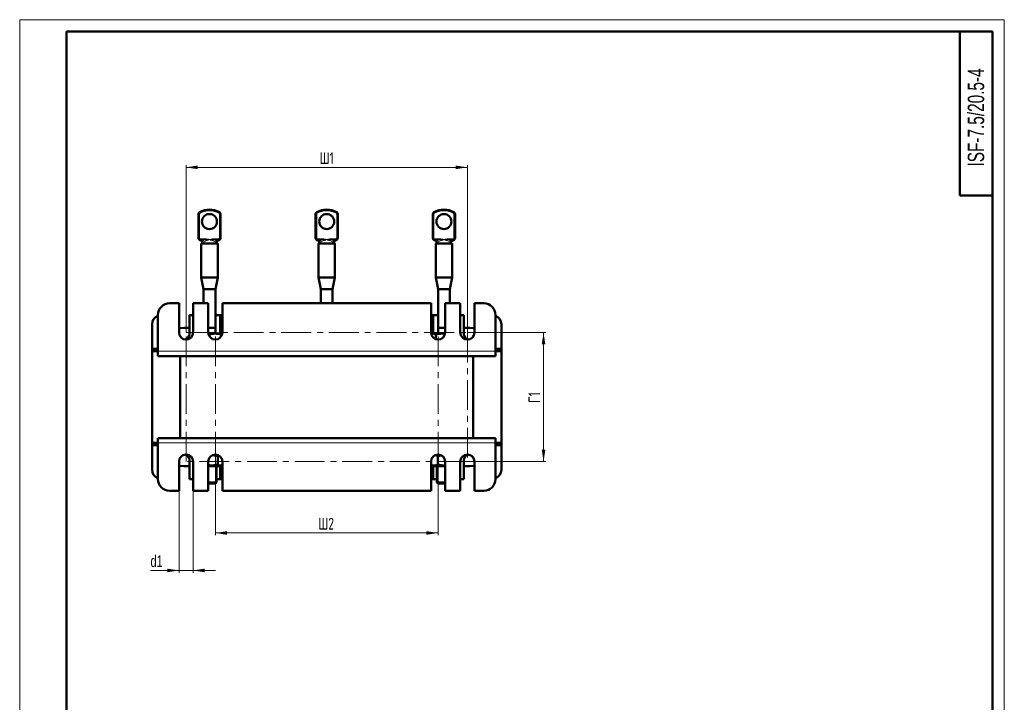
# Model space of a CAD drawing. Header units: millimetres. Extents: x 0 to 420, y 0 to 594.
# Tile 3 of 3: x 0 to 420, y 303 to 594. Entities that reach past the tile are written whole.
import ezdxf

# ---------------------------------------------------------------- set-up
doc = ezdxf.new("R2010")
doc.units = ezdxf.units.MM
doc.linetypes.add('CENTERX2', pattern=[20.32, 12.7, -2.54, 2.54, -2.54])
doc.layers.add('ОСЕВЫЕ', color=7, linetype='Continuous')
doc.styles.add('SLDTEXTSTYLE0', font='TXT', dxfattribs={"width": 0.7, "bigfont": 'bigfont'})
doc.styles.add('SLDTEXTSTYLE1', font='TXT', dxfattribs={"width": 0.7})
doc.dimstyles.new('SLDDIMSTYLE0', dxfattribs={"dimtxt": 5, "dimasz": 5, "dimexe": 0, "dimexo": 0.0625, "dimgap": 1.25, "dimtad": 2, "dimdec": 1, "dimrnd": 1e-09, "dimzin": 12, "dimdsep": 46, "dimtxsty": 'SLDTEXTSTYLE1', "dimsah": 1, "dimcen": 0.09, "dimadec": 0, "dimazin": 3, "dimtfac": 1, "dimtdec": 3, "dimtofl": 0, "dimtmove": 0, "dimatfit": 3, "dimfxl": 1, "dimfrac": 2, "dimtolj": 1, "dimtzin": 12, "dimarcsym": 0})
doc.dimstyles.new('SLDDIMSTYLE1', dxfattribs={"dimtxt": 5, "dimasz": 5, "dimexe": 0, "dimexo": 0.0625, "dimgap": 1.25, "dimtad": 2, "dimdec": 1, "dimrnd": 1e-09, "dimzin": 12, "dimdsep": 46, "dimtxsty": 'SLDTEXTSTYLE1', "dimsah": 1, "dimcen": 0.09, "dimadec": 0, "dimazin": 3, "dimtfac": 1, "dimtdec": 3, "dimtmove": 0, "dimatfit": 0, "dimfxl": 1, "dimfrac": 2, "dimtolj": 1, "dimtzin": 12, "dimarcsym": 0})

# ---------------------------------------------------------------- blocks, each defined once
blk = doc.blocks.new('_D_4')
at = {"color": 7, "linetype": 'Continuous', "lineweight": 0}
for p, q in [((70.96, 460.5), (70.96, 531.99)), ((70.96, 530.99), (190.96, 530.99)), ((190.96, 460.5), (190.96, 531.99))]:
    blk.add_line(p, q, dxfattribs=at)
at = {"color": 7, "linetype": 'Continuous', "lineweight": 18}
for points in [[(70.96, 530.99), (75.96, 530.22), (75.96, 531.76)], [(190.96, 530.99), (185.96, 531.76), (185.96, 530.22)]]:
    blk.add_solid(points, dxfattribs=at)
at = {"color": 7, "linetype": 'Continuous', "lineweight": 18, "insert": (127.94, 537.44), "char_height": 5, "attachment_point": 1, "style": 'SLDTEXTSTYLE0'}
blk.add_mtext('Ш1', dxfattribs=at)
blk = doc.blocks.new('_D_5')
at = {"color": 7, "linetype": 'Continuous', "lineweight": 0}
for p, q in [((83.46, 405.48), (83.46, 373.99)), ((178.46, 405.48), (178.46, 373.99)), ((83.46, 374.99), (178.46, 374.99))]:
    blk.add_line(p, q, dxfattribs=at)
at = {"color": 7, "linetype": 'Continuous', "lineweight": 18}
for points in [[(83.46, 374.99), (88.46, 374.22), (88.46, 375.76)], [(178.46, 374.99), (173.46, 375.76), (173.46, 374.22)]]:
    blk.add_solid(points, dxfattribs=at)
at = {"color": 7, "linetype": 'Continuous', "lineweight": 18, "insert": (127.4, 381.44), "char_height": 5, "attachment_point": 1, "style": 'SLDTEXTSTYLE0'}
blk.add_mtext('Ш2', dxfattribs=at)
blk = doc.blocks.new('_D_6')
at = {"color": 7, "linetype": 'Continuous', "lineweight": 0}
for p, q in [((190.97, 460.49), (224.46, 460.49)), ((223.46, 460.49), (223.46, 405.49)), ((190.97, 405.49), (224.46, 405.49))]:
    blk.add_line(p, q, dxfattribs=at)
at = {"color": 7, "linetype": 'Continuous', "lineweight": 18}
for points in [[(223.46, 460.49), (222.69, 455.49), (224.23, 455.49)], [(223.46, 405.49), (224.23, 410.49), (222.69, 410.49)]]:
    blk.add_solid(points, dxfattribs=at)
at = {"color": 7, "linetype": 'Continuous', "lineweight": 18, "insert": (217.01, 430.51), "char_height": 5, "attachment_point": 1, "rotation": 90, "style": 'SLDTEXTSTYLE0'}
blk.add_mtext('Г1', dxfattribs=at)
blk = doc.blocks.new('_D_7')
at = {"color": 7, "linetype": 'Continuous', "lineweight": 0}
for p, q in [((67.96, 392.98), (67.96, 357.99)), ((73.96, 392.98), (73.96, 357.99)), ((67.96, 358.99), (55.79, 358.99)), ((67.96, 358.99), (73.96, 358.99)), ((73.96, 358.99), (83.57, 358.99))]:
    blk.add_line(p, q, dxfattribs=at)
at = {"color": 7, "linetype": 'Continuous', "lineweight": 18}
for points in [[(67.96, 358.99), (62.96, 359.76), (62.96, 358.22)], [(73.96, 358.99), (78.96, 358.22), (78.96, 359.76)]]:
    blk.add_solid(points, dxfattribs=at)
at = {"color": 7, "linetype": 'Continuous', "lineweight": 18, "insert": (55.79, 365.44), "char_height": 5, "attachment_point": 1, "style": 'SLDTEXTSTYLE1'}
blk.add_mtext('d1', dxfattribs=at)

msp = doc.modelspace()

# ---------------------------------------------------------------- linework, layer by layer
at = {"color": 7, "linetype": 'Continuous', "lineweight": 50}
for p, q in [((20, 589), (20, 5)), ((415, 589), (20, 589)), ((401, 589), (401, 519)), ((415, 5), (415, 589)), ((401, 519), (415, 519)), ((76.21, 500.87), (76.21, 510.96)), ((85.71, 510.96), (85.71, 500.87)), ((126.21, 500.87), (126.21, 510.96)), ((135.71, 510.96), (135.71, 500.87)), ((176.21, 500.87), (176.21, 510.96)), ((185.71, 510.96), (185.71, 500.87)), ((77.5, 499.66), (76.81, 499.95)), ((85.1, 499.95), (84.41, 499.66)), ((127.5, 499.66), (126.81, 499.95)), ((135.1, 499.95), (134.41, 499.66)), ((177.5, 499.66), (176.81, 499.95)), ((185.1, 499.95), (184.41, 499.66)), ((77.46, 498.46), (77.46, 484.06)), ((77.46, 498.46), (84.46, 498.46)), ((77.81, 498.46), (77.81, 499.2)), ((84.11, 499.2), (84.11, 498.46)), ((84.46, 484.06), (84.46, 498.46)), ((127.46, 498.46), (127.46, 484.06)), ((127.46, 498.46), (134.46, 498.46)), ((127.77, 499.39), (127.91, 499.14)), ((127.81, 498.46), (127.81, 499.2)), ((134.11, 499.2), (134.11, 498.46)), ((134.46, 484.06), (134.46, 498.46)), ((177.46, 498.46), (177.46, 484.06)), ((177.46, 498.46), (184.46, 498.46)), ((177.77, 499.39), (177.91, 499.14)), ((177.81, 498.46), (177.81, 499.2)), ((184.11, 499.2), (184.11, 498.46)), ((184.46, 484.06), (184.46, 498.46)), ((77.46, 484.06), (78.46, 479.06)), ((77.46, 484.06), (84.46, 484.06)), ((83.46, 479.06), (84.46, 484.06)), ((127.46, 484.06), (128.46, 479.06)), ((127.46, 484.06), (134.46, 484.06)), ((133.46, 479.06), (134.46, 484.06)), ((177.46, 484.06), (178.46, 479.06)), ((177.46, 484.06), (184.46, 484.06)), ((183.46, 479.06), (184.46, 484.06)), ((78.46, 479.06), (78.46, 472.99)), ((83.46, 479.06), (78.46, 479.06)), ((83.46, 467.99), (83.46, 479.06)), ((128.46, 479.06), (128.46, 472.99)), ((133.46, 479.06), (128.46, 479.06)), ((133.46, 472.99), (133.46, 479.06)), ((178.46, 479.06), (178.46, 467.99)), ((183.46, 479.06), (178.46, 479.06)), ((183.46, 472.99), (183.46, 479.06)), ((67.96, 472.99), (63.96, 472.99)), ((67.96, 460.49), (67.96, 472.99)), ((80.46, 472.99), (73.96, 472.99)), ((73.96, 472.99), (73.96, 460.49)), ((80.46, 460.49), (80.46, 472.99)), ((86.46, 472.99), (86.46, 460.49)), ((175.46, 472.99), (86.46, 472.99)), ((175.46, 460.49), (175.46, 472.99)), ((181.46, 472.99), (181.46, 460.49)), ((187.96, 472.99), (181.46, 472.99)), ((187.96, 460.49), (187.96, 472.99)), ((193.96, 472.99), (193.96, 460.49)), ((197.96, 472.99), (193.96, 472.99)), ((58.96, 467.99), (58.96, 452.49)), ((72.46, 467.99), (72.46, 459.99)), ((73.96, 467.99), (72.46, 467.99)), ((83.46, 467.99), (83.46, 460.04)), ((85.58, 467.99), (83.46, 467.99)), ((85.58, 467.99), (85.58, 460.04)), ((86.46, 467.99), (85.58, 467.99)), ((176.33, 467.99), (175.46, 467.99)), ((176.33, 460.04), (176.33, 467.99)), ((178.46, 467.99), (176.33, 467.99)), ((178.46, 460.04), (178.46, 467.99)), ((189.46, 467.99), (187.96, 467.99)), ((189.46, 459.99), (189.46, 467.99)), ((202.96, 452.49), (202.96, 467.99)), ((56.46, 463.99), (56.46, 453.49)), ((69.96, 462.49), (72.46, 462.49)), ((80.46, 462.49), (83.46, 462.49)), ((178.46, 462.49), (181.46, 462.49)), ((189.46, 462.49), (191.96, 462.49)), ((205.46, 453.49), (205.46, 463.99)), ((83.46, 460.04), (80.49, 460.04)), ((80.96, 459.6), (80.59, 459.69)), ((80.96, 459.6), (80.96, 458.84)), ((85.96, 460.04), (83.46, 460.04)), ((85.96, 459.6), (85.96, 458.84)), ((175.96, 460.04), (175.54, 459.8)), ((176.37, 460.04), (175.96, 460.04)), ((180.37, 460.04), (176.37, 460.04)), ((177.51, 459.6), (177.51, 457.65)), ((181.35, 459.96), (180.37, 460.04)), ((181.42, 460.04), (180.37, 460.04)), ((56.46, 452.49), (56.46, 453.49)), ((56.46, 453.49), (58.96, 453.49)), ((58.96, 452.49), (56.46, 452.49)), ((56.46, 452.49), (56.46, 413.49)), ((58.96, 452.49), (58.96, 450.49)), ((202.96, 450.49), (58.96, 450.49)), ((68.46, 415.49), (68.46, 450.49)), ((193.46, 415.49), (193.46, 450.49)), ((202.96, 453.49), (205.46, 453.49)), ((205.46, 452.49), (202.96, 452.49)), ((202.96, 452.49), (202.96, 450.49)), ((205.46, 453.49), (205.46, 452.49)), ((205.46, 413.49), (205.46, 452.49)), ((56.46, 412.49), (56.46, 413.49)), ((56.46, 413.49), (58.96, 413.49)), ((58.96, 412.49), (56.46, 412.49)), ((56.46, 412.49), (56.46, 401.99)), ((58.96, 415.49), (202.96, 415.49)), ((58.96, 413.49), (58.96, 415.49)), ((58.96, 413.49), (58.96, 397.99)), ((202.96, 413.49), (202.96, 415.49)), ((202.96, 413.49), (205.46, 413.49)), ((202.96, 397.99), (202.96, 413.49)), ((205.46, 412.49), (202.96, 412.49)), ((205.46, 413.49), (205.46, 412.49)), ((205.46, 401.99), (205.46, 412.49)), ((82.15, 408.15), (84.47, 407.76)), ((84.47, 407.76), (84.95, 408.04)), ((84.47, 407.76), (84.47, 404.23)), ((178.42, 407.76), (179.89, 408.09)), ((178.42, 407.76), (178.42, 404.23)), ((67.96, 392.99), (67.96, 405.49)), ((72.46, 403.49), (69.96, 403.49)), ((72.46, 405.99), (72.46, 397.99)), ((73.96, 405.49), (73.96, 392.99)), ((80.46, 392.99), (80.46, 405.49)), ((85.46, 403.49), (80.46, 403.49)), ((83.96, 396.54), (83.96, 403.49)), ((85.46, 403.49), (86.37, 404.02)), ((85.58, 403.57), (85.58, 397.99)), ((86.46, 405.49), (86.46, 392.99)), ((175.46, 392.99), (175.46, 405.49)), ((175.46, 404.07), (176.46, 403.49)), ((176.33, 397.99), (176.33, 403.57)), ((181.46, 403.49), (176.46, 403.49)), ((177.96, 403.49), (177.96, 396.54)), ((181.46, 405.49), (181.46, 392.99)), ((187.96, 392.99), (187.96, 405.49)), ((189.46, 397.99), (189.46, 405.99)), ((191.96, 403.49), (189.46, 403.49)), ((193.96, 405.49), (193.96, 392.99)), ((72.46, 397.99), (73.96, 397.99)), ((80.46, 396.54), (83.96, 396.54)), ((83.46, 396.04), (80.46, 396.04)), ((83.46, 396.04), (83.96, 396.54)), ((83.96, 397.99), (85.58, 397.99)), ((85.58, 397.99), (86.46, 397.99)), ((175.46, 397.99), (176.33, 397.99)), ((176.33, 397.99), (177.96, 397.99)), ((177.96, 396.54), (178.46, 396.04)), ((177.96, 396.54), (181.46, 396.54)), ((181.46, 396.04), (178.46, 396.04)), ((187.96, 397.99), (189.46, 397.99)), ((63.96, 392.99), (67.96, 392.99)), ((73.96, 392.99), (80.46, 392.99)), ((86.46, 392.99), (175.46, 392.99)), ((181.46, 392.99), (187.96, 392.99)), ((193.96, 392.99), (197.96, 392.99))]:
    msp.add_line(p, q, dxfattribs=at)
at = {"color": 7, "linetype": 'Continuous', "lineweight": 25}
msp.add_line((20, 589), (20, 5), dxfattribs=at)
at = {"color": 8, "linetype": 'Continuous', "lineweight": 18}
for p, q in [((76.21, 510.96), (76.71, 510.96)), ((76.7, 511.82), (76.95, 511.39)), ((76.71, 510.96), (76.71, 500.87)), ((85.22, 511.82), (84.96, 511.39)), ((85.21, 500.87), (85.21, 510.96)), ((85.71, 510.96), (85.21, 510.96)), ((126.21, 510.96), (126.71, 510.96)), ((126.7, 511.82), (126.95, 511.39)), ((126.71, 510.96), (126.71, 500.87)), ((135.22, 511.82), (134.96, 511.39)), ((135.21, 500.87), (135.21, 510.96)), ((135.71, 510.96), (135.21, 510.96)), ((176.21, 510.96), (176.71, 510.96)), ((176.7, 511.82), (176.95, 511.39)), ((176.71, 510.96), (176.71, 500.87)), ((185.22, 511.82), (184.96, 511.39)), ((185.21, 500.87), (185.21, 510.96)), ((185.71, 510.96), (185.21, 510.96)), ((76.21, 500.87), (76.71, 500.87)), ((76.5, 500.17), (76.85, 500.52)), ((76.85, 500.52), (78.99, 500.52)), ((76.85, 500.52), (76.85, 500.07)), ((78.99, 500.07), (76.85, 500.07)), ((77.01, 499.96), (77.7, 499.66)), ((78.99, 500.52), (79.7, 500.43)), ((78.99, 500.07), (78.99, 500.52)), ((79.62, 500.09), (78.99, 500.07)), ((79.62, 500.09), (79.7, 500.43)), ((82.21, 500.43), (82.92, 500.52)), ((82.29, 500.09), (82.21, 500.43)), ((82.92, 500.07), (82.29, 500.09)), ((82.92, 500.07), (82.92, 500.52)), ((82.92, 500.52), (85.06, 500.52)), ((85.06, 500.07), (82.92, 500.07)), ((84.21, 499.66), (84.9, 499.96)), ((85.06, 500.07), (85.06, 500.52)), ((85.42, 500.17), (85.06, 500.52)), ((85.71, 500.87), (85.21, 500.87)), ((126.21, 500.87), (126.71, 500.87)), ((126.5, 500.17), (126.85, 500.52)), ((126.85, 500.52), (128.99, 500.52)), ((126.85, 500.52), (126.85, 500.07)), ((128.99, 500.07), (126.85, 500.07)), ((127.01, 499.96), (127.7, 499.66)), ((128.99, 500.52), (129.7, 500.43)), ((128.99, 500.07), (128.99, 500.52)), ((129.62, 500.09), (128.99, 500.07)), ((129.62, 500.09), (129.7, 500.43)), ((132.21, 500.43), (132.92, 500.52)), ((132.29, 500.09), (132.21, 500.43)), ((132.92, 500.07), (132.29, 500.09)), ((132.92, 500.07), (132.92, 500.52)), ((132.92, 500.52), (135.06, 500.52)), ((135.06, 500.07), (132.92, 500.07)), ((134.21, 499.66), (134.9, 499.96)), ((135.06, 500.07), (135.06, 500.52)), ((135.42, 500.17), (135.06, 500.52)), ((135.71, 500.87), (135.21, 500.87)), ((176.21, 500.87), (176.71, 500.87)), ((176.5, 500.17), (176.85, 500.52)), ((176.85, 500.52), (178.99, 500.52)), ((176.85, 500.52), (176.85, 500.07)), ((178.99, 500.07), (176.85, 500.07)), ((177.01, 499.96), (177.7, 499.66)), ((178.99, 500.52), (179.7, 500.43)), ((178.99, 500.07), (178.99, 500.52)), ((179.62, 500.09), (178.99, 500.07)), ((179.62, 500.09), (179.7, 500.43)), ((182.21, 500.43), (182.92, 500.52)), ((182.29, 500.09), (182.21, 500.43)), ((182.92, 500.07), (182.29, 500.09)), ((182.92, 500.07), (182.92, 500.52)), ((182.92, 500.52), (185.06, 500.52)), ((185.06, 500.07), (182.92, 500.07)), ((184.21, 499.66), (184.9, 499.96)), ((185.06, 500.07), (185.06, 500.52)), ((185.42, 500.17), (185.06, 500.52)), ((185.71, 500.87), (185.21, 500.87)), ((77.93, 498.98), (77.83, 498.46)), ((84.08, 498.46), (83.99, 498.98)), ((127.93, 498.98), (127.83, 498.46)), ((134.08, 498.46), (133.99, 498.98)), ((177.93, 498.98), (177.83, 498.46)), ((184.08, 498.46), (183.99, 498.98)), ((202.96, 452.49), (58.96, 452.49)), ((58.96, 413.49), (202.96, 413.49))]:
    msp.add_line(p, q, dxfattribs=at)
at = {"color": 7, "linetype": 'CENTERX2', "lineweight": 18}
for p, q in [((70.96, 460.49), (190.96, 460.49)), ((70.96, 405.49), (70.96, 460.49)), ((83.46, 405.49), (83.46, 460.49)), ((178.46, 405.49), (178.46, 460.49)), ((190.96, 460.49), (190.96, 405.49)), ((190.96, 405.49), (70.96, 405.49))]:
    msp.add_line(p, q, dxfattribs=at)
at = {"color": 7, "linetype": 'Continuous', "lineweight": 50, "flags": 128}
for points in [[(69.96, 462.49), (68.39, 462.37), (67.96, 462.29)], [(193.96, 462.29), (193.52, 462.37), (191.96, 462.49)], [(67.96, 403.7), (68.39, 403.62), (69.96, 403.49)], [(191.96, 403.49), (193.52, 403.62), (193.96, 403.7)]]:
    msp.add_lwpolyline(points, dxfattribs=at)
at = {"color": 7, "linetype": 'Continuous', "lineweight": 50}
for centre in [(80.96, 507.86), (130.96, 507.86), (180.96, 507.86)]:
    msp.add_circle(centre, 3.2, dxfattribs=at)
for centre, radius, start, end in [((80.96, 504.65), 8.34, 59.281, 120.719), ((130.96, 504.65), 8.34, 59.281, 120.719), ((180.96, 504.65), 8.34, 59.281, 120.719), ((77.21, 510.96), 1, 120.719, 180), ((84.71, 510.96), 1, 0, 59.281), ((127.21, 510.96), 1, 120.719, 180), ((134.71, 510.96), 1, 0, 59.281), ((177.21, 510.96), 1, 120.719, 180), ((184.71, 510.96), 1, 0, 59.281), ((77.21, 500.87), 1, 180, 224.8364), ((77.21, 500.87), 1, 224.8364, 246.7776), ((84.71, 500.87), 1, 293.2224, 315.1636), ((84.71, 500.87), 1, 315.1636, 0), ((127.21, 500.87), 1, 180, 224.8364), ((127.21, 500.87), 1, 224.8364, 246.7776), ((134.71, 500.87), 1, 293.2224, 315.1636), ((134.71, 500.87), 1, 315.1636, 0), ((177.21, 500.87), 1, 180, 224.8364), ((177.21, 500.87), 1, 224.8364, 246.7776), ((184.71, 500.87), 1, 293.2224, 315.1636), ((184.71, 500.87), 1, 315.1636, 0), ((77.31, 499.2), 0.5, 53.9324, 66.7776), ((84.61, 499.2), 0.5, 113.2224, 126.0676), ((127.31, 499.2), 0.5, 53.9324, 66.7776), ((127.31, 499.2), 0.5, 41.2311, 53.9324), ((134.61, 499.2), 0.5, 126.0676, 138.7689), ((134.61, 499.2), 0.5, 113.2224, 126.0676), ((177.31, 499.2), 0.5, 53.9324, 66.7776), ((177.31, 499.2), 0.5, 41.2311, 53.9324), ((184.61, 499.2), 0.5, 126.0676, 138.7689), ((184.61, 499.2), 0.5, 113.2224, 126.0676), ((63.96, 467.99), 5, 90, 180), ((197.96, 467.99), 5, 0, 90), ((60.46, 463.99), 4, 112.0243, 180), ((201.46, 463.99), 4, 0, 67.9757), ((70.96, 460.49), 3, 180, 0), ((69.96, 459.99), 2.5, 281.0002, 360), ((83.46, 460.49), 3, 180, 0), ((178.46, 460.49), 3, 180, 0), ((190.96, 460.49), 3, 180, 0), ((191.96, 459.99), 2.5, 180, 258.9998), ((70.96, 405.49), 3, 0, 180), ((69.96, 405.99), 2.5, 0, 78.9998), ((83.46, 405.49), 3, 0, 180), ((178.46, 405.49), 3, 0, 180), ((190.96, 405.49), 3, 0, 180), ((191.96, 405.99), 2.5, 101.0002, 180), ((60.46, 401.99), 4, 180, 247.9757), ((201.46, 401.99), 4, 292.0243, 0), ((63.96, 397.99), 5, 180, 270), ((197.96, 397.99), 5, 270, 0)]:
    msp.add_arc(centre, radius, start, end, dxfattribs=at)
at = {"color": 8, "linetype": 'Continuous', "lineweight": 18}
for centre, radius, start, end in [((80.96, 504.65), 7.84, 59.281, 120.719), ((130.96, 504.65), 7.84, 59.281, 120.719), ((180.96, 504.65), 7.84, 59.281, 120.719), ((77.21, 510.96), 0.5, 120.719, 180), ((84.71, 510.96), 0.5, 0, 59.281), ((127.21, 510.96), 0.5, 120.719, 180), ((134.71, 510.96), 0.5, 0, 59.281), ((177.21, 510.96), 0.5, 120.719, 180), ((184.71, 510.96), 0.5, 0, 59.281), ((76.77, 500.45), 0.394, 226.4228, 282.1984), ((77.21, 500.87), 0.5, 180, 224.8364), ((76.9, 500.18), 0.249, 248.8037, 295.47), ((77.21, 500.42), 0.5, 224.8364, 246.7776), ((78.63, 499.58), 1.12, 8.9131, 27.3802), ((83.28, 499.58), 1.12, 152.6198, 171.0869), ((84.71, 500.42), 0.5, 293.2224, 315.1636), ((85.01, 500.18), 0.249, 244.53, 291.1963), ((84.71, 500.87), 0.5, 315.1636, 0), ((85.14, 500.45), 0.394, 257.8016, 313.5772), ((126.77, 500.45), 0.394, 226.4228, 282.1984), ((127.21, 500.87), 0.5, 180, 224.8364), ((126.9, 500.18), 0.249, 248.8037, 295.47), ((127.21, 500.42), 0.5, 224.8364, 246.7776), ((128.63, 499.58), 1.12, 8.9131, 27.3802), ((133.28, 499.58), 1.12, 152.6198, 171.0869), ((134.71, 500.42), 0.5, 293.2224, 315.1636), ((135.01, 500.18), 0.249, 244.53, 291.1963), ((134.71, 500.87), 0.5, 315.1636, 0), ((135.14, 500.45), 0.394, 257.8016, 313.5772), ((176.77, 500.45), 0.394, 226.4228, 282.1984), ((177.21, 500.87), 0.5, 180, 224.8364), ((176.9, 500.18), 0.249, 248.8037, 295.47), ((177.21, 500.42), 0.5, 224.8364, 246.7776), ((178.63, 499.58), 1.12, 8.9131, 27.3802), ((183.28, 499.58), 1.12, 152.6198, 171.0869), ((184.71, 500.42), 0.5, 293.2224, 315.1636), ((185.01, 500.18), 0.249, 244.53, 291.1963), ((184.71, 500.87), 0.5, 315.1636, 0), ((185.14, 500.45), 0.394, 257.8016, 313.5772), ((77.59, 499.89), 0.249, 248.8037, 295.47), ((77.8, 499.89), 0.35, 235.5001, 285.9878), ((77.31, 498.74), 1, 53.9324, 66.7776), ((78.08, 499.21), 0.273, 182.9079, 235.6639), ((83.83, 499.21), 0.273, 304.3361, 357.0921), ((84.61, 498.74), 1, 113.2224, 126.0676), ((84.11, 499.89), 0.35, 254.0122, 304.4999), ((84.32, 499.89), 0.249, 244.53, 291.1963), ((127.59, 499.89), 0.249, 248.8037, 295.47), ((127.8, 499.89), 0.35, 235.5001, 285.9878), ((127.31, 498.74), 1, 53.9324, 66.7776), ((128.08, 499.21), 0.273, 182.9079, 235.6639), ((133.83, 499.21), 0.273, 304.3361, 357.0921), ((134.61, 498.74), 1, 113.2224, 126.0676), ((134.11, 499.89), 0.35, 254.0122, 304.4999), ((134.32, 499.89), 0.249, 244.53, 291.1963), ((177.59, 499.89), 0.249, 248.8037, 295.47), ((177.8, 499.89), 0.35, 235.5001, 285.9878), ((177.31, 498.74), 1, 53.9324, 66.7776), ((178.08, 499.21), 0.273, 182.9079, 235.6639), ((183.83, 499.21), 0.273, 304.3361, 357.0921), ((184.61, 498.74), 1, 113.2224, 126.0676), ((184.11, 499.89), 0.35, 254.0122, 304.4999), ((184.32, 499.89), 0.249, 244.53, 291.1963)]:
    msp.add_arc(centre, radius, start, end, dxfattribs=at)
for centre, major_axis, ratio, start_param, end_param in [((80.96, 498.61), (3.65, 0), 0.472164, 2.13875, 2.565691), ((80.96, 498.61), (3.65, 0), 0.472164, 0.575902, 1.002843), ((130.96, 498.61), (3.65, 0), 0.472164, 2.13875, 2.565691), ((130.96, 498.61), (3.65, 0), 0.472164, 0.575902, 1.002843), ((180.96, 498.61), (3.65, 0), 0.472164, 2.13875, 2.565691), ((180.96, 498.61), (3.65, 0), 0.472164, 0.575902, 1.002843), ((80.96, 498.16), (3.15, 0), 0.547111, 1.969663, 2.96564), ((80.96, 498.16), (3.15, 0), 0.547111, 0.175953, 1.17193), ((130.96, 498.16), (3.15, 0), 0.547111, 1.969663, 2.96564), ((130.96, 498.16), (3.15, 0), 0.547111, 0.175953, 1.17193), ((180.96, 498.16), (3.15, 0), 0.547111, 1.969663, 2.96564), ((180.96, 498.16), (3.15, 0), 0.547111, 0.175953, 1.17193)]:
    msp.add_ellipse(centre, major_axis=major_axis, ratio=ratio, start_param=start_param, end_param=end_param, dxfattribs=at)
for points, knots in [([(80.96, 500.2), (80.95, 500.2), (80.93, 500.2), (80.82, 500.19), (80.38, 500.13), (79.95, 500.11), (79.62, 500.09)], [0, 0, 0, 0, 0.009018, 0.048672, 0.253493, 1, 1, 1, 1]), ([(79.7, 500.43), (79.95, 500.38), (80.23, 500.32), (80.62, 500.26), (80.78, 500.23), (80.91, 500.21), (80.94, 500.2), (80.95, 500.2), (80.96, 500.2)], [0, 0, 0, 0, 0.594245, 0.67658, 0.916278, 0.976203, 0.991184, 1, 1, 1, 1]), ([(80.96, 500.2), (80.95, 500.2), (80.63, 500.06), (80.22, 499.88), (79.82, 499.77), (79.73, 499.75)], [0, 0, 0, 0, 0.008423, 0.789551, 1, 1, 1, 1]), ([(80.96, 500.2), (80.96, 500.2), (81.13, 500.23), (81.55, 500.29), (81.96, 500.38), (82.21, 500.43)], [0, 0, 0, 0, 0.008816, 0.405754, 1, 1, 1, 1]), ([(82.18, 499.75), (82.1, 499.77), (81.7, 499.88), (81.28, 500.06), (80.96, 500.2), (80.96, 500.2)], [0, 0, 0, 0, 0.210449, 0.991577, 1, 1, 1, 1]), ([(82.29, 500.09), (81.96, 500.11), (81.54, 500.13), (81.1, 500.19), (80.98, 500.2), (80.96, 500.2), (80.96, 500.2)], [0, 0, 0, 0, 0.7465074, 0.9513279, 0.9909824, 1, 1, 1, 1]), ([(130.96, 500.2), (130.95, 500.2), (130.93, 500.2), (130.82, 500.19), (130.38, 500.13), (129.95, 500.11), (129.62, 500.09)], [0, 0, 0, 0, 0.009018, 0.048672, 0.253493, 1, 1, 1, 1]), ([(129.7, 500.43), (129.95, 500.38), (130.23, 500.32), (130.62, 500.26), (130.78, 500.23), (130.91, 500.21), (130.94, 500.2), (130.95, 500.2), (130.96, 500.2)], [0, 0, 0, 0, 0.594245, 0.67658, 0.916278, 0.976203, 0.991184, 1, 1, 1, 1]), ([(130.96, 500.2), (130.95, 500.2), (130.63, 500.06), (130.22, 499.88), (129.82, 499.77), (129.73, 499.75)], [0, 0, 0, 0, 0.008423, 0.789551, 1, 1, 1, 1]), ([(130.96, 500.2), (130.96, 500.2), (131.13, 500.23), (131.55, 500.29), (131.96, 500.38), (132.21, 500.43)], [0, 0, 0, 0, 0.008816, 0.405754, 1, 1, 1, 1]), ([(132.18, 499.75), (132.1, 499.77), (131.7, 499.88), (131.28, 500.06), (130.96, 500.2), (130.96, 500.2)], [0, 0, 0, 0, 0.210449, 0.991577, 1, 1, 1, 1]), ([(132.29, 500.09), (131.96, 500.11), (131.54, 500.13), (131.1, 500.19), (130.98, 500.2), (130.96, 500.2), (130.96, 500.2)], [0, 0, 0, 0, 0.7465074, 0.9513279, 0.9909824, 1, 1, 1, 1]), ([(180.96, 500.2), (180.95, 500.2), (180.93, 500.2), (180.82, 500.19), (180.38, 500.13), (179.95, 500.11), (179.62, 500.09)], [0, 0, 0, 0, 0.009018, 0.048672, 0.253493, 1, 1, 1, 1]), ([(179.7, 500.43), (179.95, 500.38), (180.23, 500.32), (180.62, 500.26), (180.78, 500.23), (180.91, 500.21), (180.94, 500.2), (180.95, 500.2), (180.96, 500.2)], [0, 0, 0, 0, 0.594245, 0.67658, 0.916278, 0.976203, 0.991184, 1, 1, 1, 1]), ([(180.96, 500.2), (180.95, 500.2), (180.63, 500.06), (180.22, 499.88), (179.82, 499.77), (179.73, 499.75)], [0, 0, 0, 0, 0.008423, 0.789551, 1, 1, 1, 1]), ([(180.96, 500.2), (180.96, 500.2), (181.13, 500.23), (181.55, 500.29), (181.96, 500.38), (182.21, 500.43)], [0, 0, 0, 0, 0.008816, 0.405754, 1, 1, 1, 1]), ([(182.18, 499.75), (182.1, 499.77), (181.7, 499.88), (181.28, 500.06), (180.96, 500.2), (180.96, 500.2)], [0, 0, 0, 0, 0.210449, 0.991577, 1, 1, 1, 1]), ([(182.29, 500.09), (181.96, 500.11), (181.54, 500.13), (181.1, 500.19), (180.98, 500.2), (180.96, 500.2), (180.96, 500.2)], [0, 0, 0, 0, 0.7465074, 0.9513279, 0.9909824, 1, 1, 1, 1]), ([(77.9, 499.55), (77.91, 499.53), (77.94, 499.46), (77.99, 499.25), (77.95, 499.08), (77.93, 498.98)], [0, 0, 0, 0, 0.149718, 0.517914, 1, 1, 1, 1]), ([(83.99, 498.98), (83.98, 499.03), (83.94, 499.15), (83.94, 499.38), (83.99, 499.49), (84.02, 499.55)], [0, 0, 0, 0, 0.243081, 0.631231, 1, 1, 1, 1]), ([(127.9, 499.55), (127.91, 499.53), (127.94, 499.46), (127.99, 499.25), (127.95, 499.08), (127.93, 498.98)], [0, 0, 0, 0, 0.149718, 0.517914, 1, 1, 1, 1]), ([(133.99, 498.98), (133.98, 499.03), (133.94, 499.15), (133.94, 499.38), (133.99, 499.49), (134.02, 499.55)], [0, 0, 0, 0, 0.243081, 0.631231, 1, 1, 1, 1]), ([(177.9, 499.55), (177.91, 499.53), (177.94, 499.46), (177.99, 499.25), (177.95, 499.08), (177.93, 498.98)], [0, 0, 0, 0, 0.149718, 0.517914, 1, 1, 1, 1]), ([(183.99, 498.98), (183.98, 499.03), (183.94, 499.15), (183.94, 499.38), (183.99, 499.49), (184.02, 499.55)], [0, 0, 0, 0, 0.243081, 0.631231, 1, 1, 1, 1])]:
    msp.add_open_spline(points, degree=3, knots=knots, dxfattribs=at)
at = {"color": 7, "linetype": 'Continuous', "lineweight": 50}
for points, knots in [([(77.81, 499.2), (77.8, 499.26), (77.78, 499.4), (77.67, 499.54), (77.62, 499.59), (77.6, 499.6)], [0, 0, 0, 0, 0.408102, 0.806991, 1, 1, 1, 1]), ([(84.31, 499.6), (84.27, 499.56), (84.19, 499.49), (84.11, 499.31), (84.11, 499.23), (84.11, 499.2)], [0, 0, 0, 0, 0.4428979, 0.8033914, 1, 1, 1, 1]), ([(127.81, 499.2), (127.8, 499.26), (127.78, 499.4), (127.67, 499.54), (127.62, 499.59), (127.6, 499.6)], [0, 0, 0, 0, 0.408102, 0.806991, 1, 1, 1, 1]), ([(134.31, 499.6), (134.27, 499.56), (134.19, 499.49), (134.11, 499.31), (134.11, 499.23), (134.11, 499.2)], [0, 0, 0, 0, 0.4428979, 0.8033914, 1, 1, 1, 1]), ([(177.81, 499.2), (177.8, 499.26), (177.78, 499.4), (177.67, 499.54), (177.62, 499.59), (177.6, 499.6)], [0, 0, 0, 0, 0.408102, 0.806991, 1, 1, 1, 1]), ([(184.31, 499.6), (184.27, 499.56), (184.19, 499.49), (184.11, 499.31), (184.11, 499.23), (184.11, 499.2)], [0, 0, 0, 0, 0.4428979, 0.8033914, 1, 1, 1, 1]), ([(83.46, 460.04), (83.4, 460.04), (82.55, 460.04), (81.73, 459.81), (80.96, 459.6)], [0, 0, 0, 0, 0.070201, 1, 1, 1, 1]), ([(85.96, 459.6), (85.55, 459.72), (84.73, 459.97), (83.88, 460.02), (83.46, 460.04)], [0, 0, 0, 0, 0.495458, 1, 1, 1, 1]), ([(85.96, 460.04), (85.96, 460.04), (85.96, 460.04), (85.96, 459.96), (85.96, 459.72), (85.96, 459.6)], [0, 0, 0, 0, 0.017162, 0.503412, 1, 1, 1, 1]), ([(176.37, 460.04), (176.36, 460.04), (176.16, 460.04), (175.88, 459.99), (175.61, 459.83), (175.52, 459.77)], [0, 0, 0, 0, 0.023426, 0.687158, 1, 1, 1, 1]), ([(177.51, 459.6), (177.32, 459.72), (176.95, 459.97), (176.56, 460.02), (176.37, 460.04)], [0, 0, 0, 0, 0.495458, 1, 1, 1, 1]), ([(180.37, 460.04), (180.31, 460.04), (179.34, 460.04), (178.39, 459.81), (177.51, 459.6)], [0, 0, 0, 0, 0.0702006, 1, 1, 1, 1]), ([(177.16, 408.15), (177.32, 408.14), (177.74, 408.09), (178.16, 407.89), (178.42, 407.76)], [0, 0, 0, 0, 0.363875, 1, 1, 1, 1]), ([(84.47, 404.23), (83.97, 404.1), (82.97, 403.85), (81.6, 403.7), (80.77, 403.88), (80.46, 403.94)], [0, 0, 0, 0, 0.3778524, 0.7638979, 1, 1, 1, 1]), ([(86.36, 404.04), (86.28, 403.99), (86.02, 403.82), (85.57, 403.75), (85.01, 403.86), (84.65, 404.11), (84.47, 404.23)], [0, 0, 0, 0, 0.120916, 0.420784, 0.707312, 1, 1, 1, 1]), ([(178.42, 404.23), (178.16, 404.11), (177.62, 403.86), (176.8, 403.75), (176.07, 403.84), (175.63, 404.04), (175.46, 404.12)], [0, 0, 0, 0, 0.273064, 0.551294, 0.817147, 1, 1, 1, 1]), ([(181.46, 403.81), (181.34, 403.8), (180.31, 403.72), (179.31, 403.99), (178.42, 404.23)], [0, 0, 0, 0, 0.117593, 1, 1, 1, 1])]:
    msp.add_open_spline(points, degree=3, knots=knots, dxfattribs=at)
at = {"layer": 'ОСЕВЫЕ', "lineweight": 18}
for p, q in [((0, 594), (420, 594)), ((0, 594), (0, 0)), ((420, 594), (420, 0))]:
    msp.add_line(p, q, dxfattribs=at)

# ---------------------------------------------------------------- texts
at = {"color": 7, "linetype": 'Continuous', "lineweight": 0, "insert": (404.4, 552.29), "char_height": 7, "attachment_point": 2, "rotation": 90, "style": 'SLDTEXTSTYLE1'}
msp.add_mtext('ISF-7.5/20.5-4', dxfattribs=at)

# ---------------------------------------------------------------- dimensions: what is measured, and where the dimension line sits
at = {"color": 7, "linetype": 'Continuous', "lineweight": 18}
for base, p1, p2, text, dimstyle, picture, middle in [((190.96, 530.99), (70.96, 460.49), (190.96, 460.49), 'Ш1', 'SLDDIMSTYLE0', '_D_4', (130.96, 530.99)), ((178.46, 374.99), (83.46, 405.49), (178.46, 405.49), 'Ш2', 'SLDDIMSTYLE0', '_D_5', (130.96, 374.99)), ((73.96, 358.99), (67.96, 392.99), (73.96, 392.99), 'd1', 'SLDDIMSTYLE1', '_D_7', (58.27, 358.99))]:
    dim = msp.add_linear_dim(base=base, p1=p1, p2=p2, text=text, dimstyle=dimstyle, dxfattribs=at)
    dim.commit()
    dim.dimension.update_dxf_attribs({"geometry": picture, "text_midpoint": middle, "dimtype": 160})
dim = msp.add_linear_dim(base=(223.46, 405.49), p1=(190.96, 460.49), p2=(190.96, 405.49), angle=90, text='Г1', dimstyle='SLDDIMSTYLE0', dxfattribs=at)
dim.commit()
dim.dimension.update_dxf_attribs({"geometry": '_D_6', "text_midpoint": (223.46, 432.99), "dimtype": 160})

doc.saveas('drawing.dxf')
